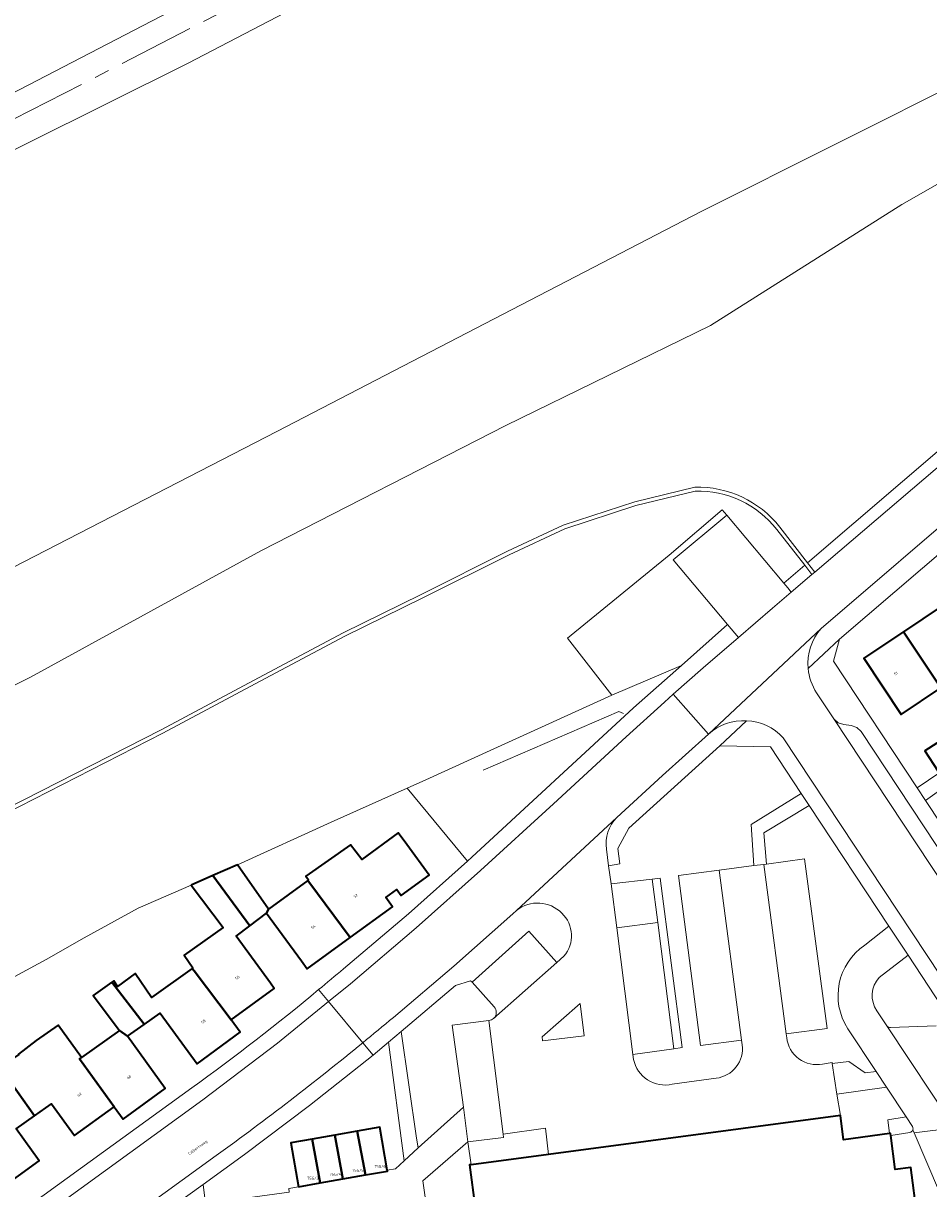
# Model space of a CAD drawing. Header units: metres. Extents: x 197700 to 204338, y 317132 to 325229.
# Tile 122 of 256: x 199645 to 199764, y 318078 to 318231. Entities that reach past the tile are written whole.
import ezdxf
from ezdxf.enums import TextEntityAlignment as Align

# ---------------------------------------------------------------- set-up
doc = ezdxf.new("R2010")
doc.units = ezdxf.units.M
doc.linetypes.add('AM-AS', pattern=[16, 10, -2, 2, -2])
for name, color, linetype, lineweight in [('B-WE-AM-AS_SPOOR-G', 10, 'AM-AS', 18), ('B-WE-GR-BEPLANTING_CULTUUR_BODEMBEDEKKER-GV', 90, 'Continuous', 18), ('B-WE-GR-BEPLANTING_CULTUUR_HEESTERS-GV', 90, 'Continuous', 18), ('B-WE-GR-BOS_LOOF-GV', 40, 'Continuous', 13), ('B-WE-GR-GRAS-GV', 60, 'Continuous', 13), ('B-WE-IE-TERREINAFSCHEIDING_KUNSTMATIG_HEKWERK-G', 20, 'IE-TERREINAFSCHEIDING-KUNSTMATIG', 18), ('B-WE-OG-BEBOUWING-GV', 7, 'Continuous', 35), ('B-WE-OG-BEBOUWING-T18', 10, 'Continuous', 18), ('B-WE-OG-TERREIN_CULTUURSCHEIDING-GV', 7, 'Continuous', 18), ('B-WE-OG-TERREIN_ERF-GV', 7, 'Continuous', 18), ('B-WE-OG-TOPOGRAFIE-T18', 10, 'Continuous', 18), ('B-WE-VH-ONVERHARD-GV', 252, 'Continuous', 18), ('B-WE-VH-VERHARDING_ASFALT-GV', 252, 'Continuous', 18), ('B-WE-VH-VERHARDING_BETONSTRAATSTEEN-GV', 252, 'Continuous', 18), ('B-WE-VH-VERHARDING_HALFVERHARDING-GV', 252, 'Continuous', 18), ('B-WE-VH-VERHARDING_OPEN-GV', 252, 'Continuous', 18), ('B-WE-VH-VERHARDING_SIERBESTRATING-GV', 252, 'Continuous', 18), ('B-WE-VH-VERHARDING_TEGEL-GV', 252, 'Continuous', 18)]:
    doc.layers.add(name, color=color, linetype=linetype, lineweight=lineweight)
doc.styles.add('NLCS-ISO-M200-T18', font='NLCS-ISO.ttf', dxfattribs={"height": 0.36})
doc.linetypes.add('IE-TERREINAFSCHEIDING-KUNSTMATIG', pattern='A,4,[82,NLCS.SHX,S=0.75,R=90,X=0,Y=0],4,-2', length=10)

msp = doc.modelspace()

# ---------------------------------------------------------------- linework, layer by layer
at = {"layer": 'B-WE-AM-AS_SPOOR-G'}
msp.add_lwpolyline([(200036.055, 318421.136), (199892.784, 318347.091), (199738.023, 318267.205), (199482.844, 318135.779), (199439.366, 318113.466), (199385.318, 318085.515), (199323.341, 318053.626), (199293.546, 318038.167), (199276.655, 318029.192), (199260.196, 318020.112), (199248.768, 318013.478), (199233.25, 318004.13)], dxfattribs=at)
at = {"layer": 'B-WE-GR-BEPLANTING_CULTUUR_BODEMBEDEKKER-GV'}
msp.add_lwpolyline([(199703.779, 318081.64), (199703.332, 318084.632), (199697.406, 318079.508), (199698.489, 318072.123), (199698.866, 318069.555), (199699.015, 318069.577), (199705.026, 318070.443), (199705.042, 318070.445), (199703.564, 318081.611)], close=True, dxfattribs=at)
at = {"layer": 'B-WE-GR-BEPLANTING_CULTUUR_HEESTERS-GV'}
for points in [[(199706.749, 318136.141), (199697.841, 318132.085), (199695.352, 318130.976), (199703.272, 318121.433), (199703.87, 318121.966), (199725.056, 318141.515), (199731.325, 318147.097), (199722.213, 318143.193)], [(199727.476, 318119.071), (199728.21, 318113.371), (199730.339, 318096.844), (199731.442, 318097.011), (199728.524, 318119.211)], [(199692.751, 318080.937), (199693.862, 318081.119), (199694.963, 318082.154), (199692.926, 318097.696), (199692.924, 318097.712), (199690.896, 318095.997), (199682.554, 318089.382), (199674.046, 318082.983), (199668.621, 318079.042), (199669.731, 318070.229), (199675.058, 318071.011), (199674.979, 318071.466), (199674.565, 318074.315), (199674.14, 318077.239), (199679.916, 318078.031), (199679.843, 318078.527), (199681.135, 318078.753), (199680.138, 318084.508), (199682.916, 318084.996), (199685.871, 318085.515), (199688.826, 318086.034), (199691.778, 318086.552)]]:
    msp.add_lwpolyline(points, close=True, dxfattribs=at)
for points in [[(199706.77, 318102.329), (199703.887, 318105.58), (199703.681, 318105.756), (199701.711, 318105.126), (199694.581, 318099.08), (199696.603, 318085.125), (199696.801, 318083.847), (199702.747, 318089.189)], [(199702.747, 318089.189), (199701.292, 318099.924), (199706.076, 318100.531), (199706.411, 318100.612), (199706.703, 318100.797)]]:
    msp.add_lwpolyline(points, dxfattribs=at)
msp.add_lwpolyline([(199706.703, 318100.797, 0.4211884), (199706.77, 318102.329)], format="xyb", dxfattribs=at)
at = {"layer": 'B-WE-GR-BOS_LOOF-GV'}
for points in [[(199830.464, 318312.666), (199741.059, 318266.69), (199717.712, 318254.411), (199707.457, 318248.677), (199701.402, 318244.539), (199692.009, 318239.259), (199666.671, 318226.051), (199613.893, 318199.755), (199581.83, 318183.08), (199549.343, 318166.78), (199519.192, 318151.13), (199399.582, 318089.553), (199332.312, 318055.311), (199286.929, 318031.851), (199249.318, 318010.941), (199249.209, 318010.87), (199248.933, 318010.692), (199248.557, 318010.449), (199247.297, 318009.633), (199246.885, 318009.366), (199245.969, 318008.773), (199244.424, 318007.773), (199242.105, 318006.273), (199239.09, 318004.322)], [(199361.075, 318076.524), (199379.247, 318085.792), (199413.143, 318103.234), (199446.542, 318120.535), (199622.579, 318211.164), (199666.478, 318233.947), (199668.695, 318234.76), (199681.106, 318241.339), (199705.746, 318254.177), (199717.907, 318260.144), (199726.833, 318264.967), (199738.166, 318270.57), (199752.293, 318277.585), (199752.676, 318276.842), (199752.687, 318276.848), (199755.312, 318278.192), (199757.07, 318279.093), (199778.436, 318290.04)], [(199413.975, 318011.004), (199410.866, 318017.361), (199411.332, 318017.722), (199428.322, 318030.854), (199441.374, 318039.806), (199458.428, 318050.554), (199474.972, 318060.842), (199489.962, 318069.235), (199510.913, 318079.834), (199538.657, 318093.461), (199578.262, 318112.551), (199611.396, 318128.12), (199646.003, 318145.544), (199676.209, 318162.106), (199708.324, 318178.551), (199735.154, 318191.646), (199760.202, 318207.513), (199793.401, 318226.471)], [(199437.873, 318050.9), (199540.254, 318106.515), (199619.129, 318147.303), (199678.269, 318177.759), (199733.98, 318206.647), (199769.235, 318224.262)], [(199769.235, 318224.262), (199733.98, 318206.647), (199678.269, 318177.759), (199619.129, 318147.303), (199540.254, 318106.515), (199437.873, 318050.9)]]:
    msp.add_lwpolyline(points, dxfattribs=at)
at = {"layer": 'B-WE-GR-GRAS-GV'}
for points in [[(199744.205, 318165.229), (199747.86, 318160.537), (199890.604, 318282.805)], [(199793.401, 318226.471), (199760.202, 318207.513), (199735.154, 318191.646), (199708.324, 318178.551), (199676.209, 318162.106), (199646.003, 318145.544), (199611.396, 318128.12), (199578.262, 318112.551), (199538.657, 318093.461), (199510.913, 318079.834), (199489.962, 318069.235), (199474.972, 318060.842), (199458.428, 318050.554), (199441.374, 318039.806), (199428.322, 318030.854), (199411.332, 318017.722), (199410.866, 318017.361), (199413.975, 318011.004), (199414.171, 318010.603), (199417.028, 318004.76), (199444.509, 318022.574), (199452.757, 318027.395)], [(199535.336, 318076.348), (199539.353, 318078.61), (199545.716, 318081.768), (199558.079, 318087.778), (199571.087, 318093.936), (199586.651, 318102.199), (199602.177, 318109.616), (199613.998, 318114.428), (199619.892, 318116.627), (199628.738, 318121.279), (199640.551, 318127.138), (199663.118, 318138.655), (199675.878, 318145.465), (199686.992, 318151.376), (199697.204, 318156.385), (199708.517, 318162.045), (199715.84, 318165.459), (199725.222, 318168.521), (199733.064, 318170.433)], [(199733.132, 318169.934), (199725.359, 318168.04), (199716.024, 318164.993), (199708.734, 318161.595), (199697.426, 318155.937), (199687.22, 318150.931), (199676.113, 318145.023), (199663.35, 318138.212), (199640.775, 318126.692), (199628.966, 318120.833), (199620.096, 318116.17), (199614.18, 318113.962), (199602.379, 318109.159), (199586.876, 318101.752), (199571.311, 318093.489), (199558.295, 318087.328), (199545.936, 318081.319), (199539.587, 318078.167)], [(199729.723, 318161.524), (199736.684, 318167.465), (199737.264, 318166.794), (199744.744, 318157.868), (199747.48, 318160.212), (199743.811, 318164.922)], [(199591.77, 318078.199), (199594.216, 318079.474), (199596.916, 318080.881), (199599.679, 318082.321), (199602.367, 318083.722), (199618.513, 318092.531), (199648.072, 318108.542), (199653.046, 318111.378), (199660.125, 318115.266), (199667.081, 318118.293), (199669.894, 318119.531), (199673.134, 318120.957), (199685.417, 318126.551), (199695.352, 318130.976), (199697.841, 318132.085), (199706.749, 318136.141), (199722.213, 318143.193), (199716.375, 318150.668), (199729.723, 318161.524)]]:
    msp.add_lwpolyline(points, dxfattribs=at)
for points in [[(199733.064, 318170.433, -0.2398658), (199744.205, 318165.229)], [(199743.811, 318164.922, 0.2388657), (199733.132, 318169.934)]]:
    msp.add_lwpolyline(points, format="xyb", dxfattribs=at)
msp.add_lwpolyline([(199737.264, 318166.794), (199730.259, 318160.925), (199737.35, 318152.462), (199738.796, 318150.737), (199743.245, 318154.576), (199745.727, 318156.694), (199745.265, 318157.246), (199744.744, 318157.868)], close=True, dxfattribs=at)
at = {"layer": 'B-WE-IE-TERREINAFSCHEIDING_KUNSTMATIG_HEKWERK-G'}
for points in [[(199968.889, 318360.698), (199958.219, 318353.82), (199921.118, 318329.33), (199894.21, 318310.199), (199871.742, 318292.462), (199836.893, 318262.824), (199816.224, 318244.487), (199799.399, 318230.527), (199793.401, 318226.471), (199760.202, 318207.513), (199735.154, 318191.646), (199708.324, 318178.551), (199676.209, 318162.106), (199646.003, 318145.544), (199611.396, 318128.12), (199578.262, 318112.551), (199538.657, 318093.461), (199510.913, 318079.834), (199489.962, 318069.235), (199474.972, 318060.842), (199458.428, 318050.554), (199441.374, 318039.806), (199428.322, 318030.854), (199411.332, 318017.722)], [(199723.728, 318140.797), (199723.128, 318141.031), (199705.33, 318133.337)], [(199695.352, 318130.976), (199685.417, 318126.551)], [(199703.272, 318121.433), (199695.352, 318130.976)], [(199685.417, 318126.551), (199673.134, 318120.957)], [(199667.081, 318118.293), (199660.125, 318115.266)], [(199660.125, 318115.266), (199653.046, 318111.378)], [(199653.046, 318111.378), (199648.072, 318108.542)], [(199648.072, 318108.542), (199618.513, 318092.531)]]:
    msp.add_lwpolyline(points, dxfattribs=at)
at = {"layer": 'B-WE-OG-BEBOUWING-GV'}
for points in [[(199760.42, 318151.506), (199765.334, 318144.133), (199766.925, 318141.753), (199771.763, 318144.911), (199771.511, 318145.297), (199771.755, 318145.456), (199770.406, 318147.522), (199765.483, 318154.889)], [(199765.334, 318144.133), (199760.42, 318151.506), (199755.223, 318148.033), (199760.146, 318140.666)], [(199764.953, 318133.254), (199770.257, 318136.659), (199768.552, 318139.306), (199763.248, 318135.901)], [(199687.907, 318111.401), (199693.443, 318115.443), (199692.559, 318116.654), (199694.019, 318117.717), (199694.609, 318116.91), (199698.263, 318119.576), (199695.315, 318123.615), (199694.198, 318125.145), (199689.427, 318121.659), (199687.951, 318123.571), (199682.083, 318119.47), (199682.458, 318118.963), (199682.357, 318118.89), (199682.492, 318118.714)], [(199676.949, 318114.606), (199677.191, 318115.142), (199673.134, 318120.957), (199669.894, 318119.531), (199674.754, 318112.949)], [(199667.081, 318118.293), (199671.238, 318112.741), (199666.122, 318109.115), (199667.273, 318107.432), (199667.19, 318107.372), (199667.448, 318107.04), (199672.319, 318100.638), (199677.949, 318104.739), (199677.455, 318105.417), (199672.957, 318111.593), (199674.754, 318112.949), (199669.894, 318119.531)], [(199677.191, 318115.142), (199676.949, 318114.606), (199681.504, 318108.366), (199682.285, 318107.297), (199687.907, 318111.401), (199682.492, 318118.714), (199682.357, 318118.89)], [(199656.675, 318105.582), (199660.879, 318100.082), (199660.918, 318100.026), (199662.994, 318101.488), (199667.859, 318094.862), (199673.503, 318099.006), (199672.319, 318100.638), (199667.448, 318107.04), (199667.19, 318107.372), (199661.882, 318103.564), (199659.71, 318106.689), (199657.423, 318105.011), (199656.927, 318105.76)], [(199657.674, 318099.223), (199658.708, 318098.47), (199660.918, 318100.026), (199660.879, 318100.082), (199656.675, 318105.582), (199654.194, 318103.831)], [(199656.984, 318089.218), (199652.421, 318095.501), (199652.679, 318095.684), (199649.633, 318099.93), (199646.761, 318097.908), (199644.423, 318096.146), (199644.468, 318096.087), (199641.977, 318094.427), (199642.109, 318094.262), (199642.8, 318093.304), (199646.53, 318088.033), (199648.768, 318089.619), (199651.772, 318085.474)], [(199658.708, 318098.47), (199657.674, 318099.223), (199652.679, 318095.684), (199652.421, 318095.501), (199656.984, 318089.218), (199658.14, 318087.623), (199663.667, 318091.628)], [(199641.849, 318077.98), (199641.684, 318078.209), (199647.125, 318082.155), (199644.116, 318086.322), (199646.53, 318088.033), (199642.8, 318093.304), (199642.109, 318094.262), (199641.977, 318094.427), (199641.828, 318094.328), (199641.198, 318095.189), (199638.41, 318093.247), (199639.299, 318091.938), (199640.575, 318090.062), (199635.724, 318086.587), (199635.388, 318086.346), (199635.875, 318085.799), (199636.131, 318085.979), (199636.858, 318084.989), (199641.658, 318078.241)], [(199685.871, 318085.515), (199686.929, 318079.771), (199689.894, 318080.292), (199688.826, 318086.034)], [(199692.751, 318080.937), (199691.778, 318086.552), (199688.826, 318086.034), (199689.894, 318080.292), (199692.775, 318080.798)], [(199681.135, 318078.753), (199683.974, 318079.252), (199682.916, 318084.996), (199680.138, 318084.508)], [(199686.929, 318079.771), (199685.871, 318085.515), (199682.916, 318084.996), (199683.974, 318079.252)]]:
    msp.add_lwpolyline(points, close=True, dxfattribs=at)
msp.add_lwpolyline([(199762.232, 318074.912), (199761.415, 318081.275), (199759.35, 318081.01), (199758.755, 318085.473), (199758.72, 318085.737), (199758.61, 318085.722), (199752.58, 318084.915), (199752.157, 318088.087), (199713.89, 318082.987), (199703.779, 318081.64), (199703.564, 318081.611), (199705.042, 318070.445)], dxfattribs=at)
at = {"layer": 'B-WE-OG-TERREIN_CULTUURSCHEIDING-GV'}
for points in [[(199786.896, 318191.819), (199788.067, 318192.818), (199797.247, 318200.656), (199825.07, 318224.413), (199832.786, 318231.025), (199846.269, 318242.59), (199883.618, 318274.658), (199883.786, 318274.937), (199883.743, 318275.261), (199884.143, 318275.611), (199884.403, 318275.512), (199884.68, 318275.553), (199889.682, 318279.842), (199888.896, 318280.802), (199896.11, 318286.992), (199895.94, 318287.147), (199904.723, 318294.665), (199904.583, 318294.858), (199891.66, 318283.715), (199890.973, 318283.123), (199890.604, 318282.805), (199747.86, 318160.537), (199748.807, 318159.322)], [(199744.744, 318157.868), (199745.265, 318157.246), (199745.727, 318156.694), (199748.426, 318158.997), (199747.48, 318160.212)]]:
    msp.add_lwpolyline(points, close=True, dxfattribs=at)
for points in [[(199747.024, 318130.278), (199742.98, 318136.394), (199736.35, 318136.566), (199724.428, 318125.759), (199722.996, 318123.106), (199723.239, 318121.071), (199721.783, 318120.836), (199722.1, 318118.456), (199727.476, 318119.071), (199728.524, 318119.211), (199731.442, 318097.011), (199730.339, 318096.844), (199724.957, 318096.095), (199725.048, 318095.445)], [(199739.302, 318097.368), (199739.212, 318097.985), (199733.815, 318097.273), (199730.927, 318119.531), (199736.276, 318120.237), (199740.836, 318120.839), (199740.462, 318126.229), (199747.024, 318130.278)], [(199755.357, 318110.422), (199758.519, 318112.891), (199748.052, 318128.723), (199742.133, 318125.16), (199742.469, 318121.055), (199747.446, 318121.712), (199750.437, 318099.493), (199745.073, 318098.782), (199745.123, 318098.273)], [(199764.874, 318099.834), (199766.392, 318100.977), (199761.036, 318109.085), (199757.245, 318106.19)], [(199756.95, 318101.81), (199758.263, 318099.839)], [(199758.719, 318099.62), (199764.714, 318099.863)], [(199751.093, 318094.892), (199753.284, 318095.183), (199755.415, 318093.669), (199756.86, 318093.838), (199753.135, 318099.47)], [(199749.813, 318094.83), (199751.073, 318095.022), (199751.093, 318094.892)], [(199730.114, 318092.185), (199735.864, 318092.975)]]:
    msp.add_lwpolyline(points, dxfattribs=at)
for points in [[(199753.135, 318099.47, -0.4084795), (199755.357, 318110.422)], [(199757.245, 318106.19, 0.3522537), (199756.95, 318101.81)], [(199758.263, 318099.839, 0.2581298), (199758.719, 318099.62)], [(199745.123, 318098.273, 0.4356283), (199749.813, 318094.83)], [(199735.864, 318092.975, 0.417952), (199739.302, 318097.368)], [(199725.048, 318095.445, 0.4201109), (199730.114, 318092.185)]]:
    msp.add_lwpolyline(points, format="xyb", dxfattribs=at)
at = {"layer": 'B-WE-OG-TERREIN_ERF-GV'}
for points in [[(199791.952, 318184.666), (199752.055, 318150.506), (199751.256, 318147.651), (199762.241, 318131.042), (199765.181, 318133.057)], [(199765.334, 318144.133), (199760.146, 318140.666), (199755.223, 318148.033), (199760.42, 318151.506), (199765.483, 318154.889)], [(199687.024, 318107.325), (199695.539, 318114.538), (199703.272, 318121.433), (199695.352, 318130.976), (199685.417, 318126.551), (199673.134, 318120.957), (199677.191, 318115.142), (199682.357, 318118.89), (199682.458, 318118.963), (199682.083, 318119.47), (199687.951, 318123.571), (199689.427, 318121.659), (199694.198, 318125.145), (199695.315, 318123.615), (199698.263, 318119.576), (199694.609, 318116.91), (199694.019, 318117.717), (199692.559, 318116.654), (199693.443, 318115.443), (199687.907, 318111.401), (199682.285, 318107.297), (199681.504, 318108.366), (199676.949, 318114.606), (199674.754, 318112.949), (199672.957, 318111.593), (199677.455, 318105.417), (199677.949, 318104.739), (199672.319, 318100.638), (199673.503, 318099.006), (199667.859, 318094.862), (199662.994, 318101.488), (199660.918, 318100.026), (199658.708, 318098.47), (199663.667, 318091.628), (199658.14, 318087.623), (199656.984, 318089.218), (199651.772, 318085.474), (199648.768, 318089.619), (199646.53, 318088.033), (199644.116, 318086.322), (199647.125, 318082.155), (199641.684, 318078.209)], [(199766.249, 318131.456), (199763.338, 318129.383), (199795.561, 318080.662)], [(199644.423, 318096.146), (199646.761, 318097.908), (199649.633, 318099.93), (199652.679, 318095.684), (199657.674, 318099.223), (199654.194, 318103.831), (199656.675, 318105.582), (199656.927, 318105.76), (199657.423, 318105.011), (199659.71, 318106.689), (199661.882, 318103.564), (199667.19, 318107.372), (199667.273, 318107.432), (199666.122, 318109.115), (199671.238, 318112.741), (199667.081, 318118.293), (199660.125, 318115.266), (199653.046, 318111.378), (199648.072, 318108.542), (199618.513, 318092.531)], [(199615.566, 318054.354), (199667.135, 318091.698)], [(199669.731, 318070.229), (199668.621, 318079.042), (199656.418, 318070.275)]]:
    msp.add_lwpolyline(points, dxfattribs=at)
for points in [[(199730.259, 318160.925), (199737.264, 318166.794), (199736.684, 318167.465), (199729.723, 318161.524), (199716.375, 318150.668), (199722.213, 318143.193), (199731.325, 318147.097), (199737.35, 318152.462)], [(199764.953, 318133.254), (199763.248, 318135.901), (199768.552, 318139.306), (199770.257, 318136.659)], [(199758.61, 318085.722), (199758.367, 318087.538), (199760.785, 318087.901), (199758.205, 318091.795), (199751.716, 318090.877), (199752.157, 318088.087), (199752.58, 318084.915)]]:
    msp.add_lwpolyline(points, close=True, dxfattribs=at)
for points in [[(199683.769, 318104.587, 0.0035211), (199687.024, 318107.325)], [(199667.135, 318091.698, 0.0167093), (199683.769, 318104.587)]]:
    msp.add_lwpolyline(points, format="xyb", dxfattribs=at)
at = {"layer": 'B-WE-VH-ONVERHARD-GV'}
for points in [[(199733.064, 318170.433), (199725.222, 318168.521), (199715.84, 318165.459), (199708.517, 318162.045), (199697.204, 318156.385), (199686.992, 318151.376), (199675.878, 318145.465), (199663.118, 318138.655), (199640.551, 318127.138), (199628.738, 318121.279), (199619.892, 318116.627), (199613.998, 318114.428), (199602.177, 318109.616), (199586.651, 318102.199), (199571.087, 318093.936), (199558.079, 318087.778), (199545.716, 318081.768), (199539.353, 318078.61), (199535.336, 318076.348)], [(199539.587, 318078.167), (199545.936, 318081.319), (199558.295, 318087.328), (199571.311, 318093.489), (199586.876, 318101.752), (199602.379, 318109.159), (199614.18, 318113.962), (199620.096, 318116.17), (199628.966, 318120.833), (199640.775, 318126.692), (199663.35, 318138.212), (199676.113, 318145.023), (199687.22, 318150.931), (199697.426, 318155.937), (199708.734, 318161.595), (199716.024, 318164.993), (199725.359, 318168.04), (199733.132, 318169.934)], [(199743.811, 318164.922), (199747.48, 318160.212), (199748.426, 318158.997), (199748.807, 318159.322), (199747.86, 318160.537)], [(199747.86, 318160.537), (199744.205, 318165.229)]]:
    msp.add_lwpolyline(points, dxfattribs=at)
for points in [[(199744.205, 318165.229, 0.2398658), (199733.064, 318170.433)], [(199733.132, 318169.934, -0.2388657), (199743.811, 318164.922)]]:
    msp.add_lwpolyline(points, format="xyb", dxfattribs=at)
at = {"layer": 'B-WE-VH-VERHARDING_ASFALT-GV'}
msp.add_lwpolyline([(199730.241, 318143.298), (199734.876, 318138.093), (199749.643, 318151.942), (199790.819, 318187.244), (199786.896, 318191.819), (199748.807, 318159.322), (199748.426, 318158.997), (199745.727, 318156.694), (199743.245, 318154.576), (199738.796, 318150.737), (199734.177, 318146.75)], close=True, dxfattribs=at)
for points in [[(199749.643, 318151.942), (199734.876, 318138.093)], [(199709.724, 318114.965), (199722.861, 318127.167), (199728.844, 318132.655), (199734.876, 318138.093), (199730.241, 318143.298), (199729.086, 318142.284), (199724.061, 318137.747), (199714.552, 318128.945), (199705.001, 318120.189), (199696.553, 318112.677), (199687.943, 318105.352), (199685.069, 318103.02), (199689.551, 318097.619)], [(199799.21, 318067.628), (199790.62, 318080.641), (199789.368, 318082.553), (199751.283, 318140.105), (199749.038, 318143.498)], [(199744.664, 318137.616), (199793.602, 318063.629), (199799.317, 318067.457)], [(199693.567, 318100.956), (199701.47, 318107.662), (199709.244, 318114.519), (199709.724, 318114.965)], [(199689.551, 318097.619), (199685.069, 318103.02), (199678.377, 318097.591), (199668.571, 318090.139), (199620.206, 318055.063), (199607.018, 318045.494), (199603.802, 318043.079)], [(199605.515, 318035.309), (199606.596, 318036.424), (199607.801, 318037.404), (199633.966, 318056.442), (199645.365, 318064.717), (199670.319, 318082.828)]]:
    msp.add_lwpolyline(points, dxfattribs=at)
for points in [[(199747.932, 318146.686, -0.2055633), (199749.643, 318151.942)], [(199749.038, 318143.498, -0.1224016), (199747.932, 318146.686)], [(199734.876, 318138.093, -0.1954104), (199739.867, 318139.844)], [(199739.867, 318139.844, -0.1951433), (199744.664, 318137.616)], [(199689.551, 318097.619, 0.0034335), (199693.567, 318100.956)], [(199670.319, 318082.828, 0.0154979), (199689.551, 318097.619)]]:
    msp.add_lwpolyline(points, format="xyb", dxfattribs=at)
at = {"layer": 'B-WE-VH-VERHARDING_BETONSTRAATSTEEN-GV'}
for points in [[(199789.368, 318082.553), (199789.126, 318083.221), (199789.165, 318083.931), (199789.464, 318084.902), (199789.518, 318085.673), (199789.267, 318086.404), (199754.868, 318138.416), (199754.298, 318138.959), (199753.556, 318139.223), (199752.597, 318139.334), (199751.856, 318139.576), (199751.283, 318140.105)], [(199742.469, 318121.055), (199742.127, 318121.01), (199745.073, 318098.782), (199750.437, 318099.493), (199747.446, 318121.712)], [(199736.276, 318120.237), (199730.927, 318119.531), (199733.815, 318097.273), (199739.212, 318097.985)], [(199728.21, 318113.371), (199722.837, 318112.685), (199724.957, 318096.095), (199730.339, 318096.844)], [(199713.128, 318097.856), (199713.049, 318098.416), (199718.03, 318102.784), (199718.571, 318098.537)], [(199706.076, 318100.531), (199701.292, 318099.924), (199702.747, 318089.189), (199703.332, 318084.632), (199708.018, 318085.227), (199707.967, 318085.629)]]:
    msp.add_lwpolyline(points, close=True, dxfattribs=at)
for points in [[(199722.861, 318127.167), (199709.724, 318114.965)], [(199725.048, 318095.445), (199724.957, 318096.095), (199722.837, 318112.685), (199722.1, 318118.456), (199721.783, 318120.836), (199721.499, 318122.982)], [(199745.123, 318098.273), (199745.073, 318098.782), (199742.127, 318121.01), (199740.836, 318120.839), (199736.276, 318120.237), (199739.212, 318097.985), (199739.302, 318097.368)], [(199706.703, 318100.797), (199714.985, 318108.144), (199711.318, 318112.235), (199703.887, 318105.58), (199706.77, 318102.329)], [(199757.245, 318106.19), (199761.036, 318109.085), (199758.519, 318112.891), (199755.357, 318110.422)], [(199715.926, 318108.955), (199714.985, 318108.144), (199706.703, 318100.797), (199706.411, 318100.612), (199706.076, 318100.531), (199707.967, 318085.629), (199713.49, 318086.434), (199713.89, 318082.987), (199752.157, 318088.087), (199751.716, 318090.877), (199751.093, 318094.892), (199751.073, 318095.022), (199749.813, 318094.83)], [(199761.655, 318086.221), (199761.83, 318085.812), (199767.12, 318086.465), (199758.263, 318099.839), (199756.95, 318101.81)], [(199758.263, 318099.839), (199767.12, 318086.465), (199767.262, 318086.25)], [(199764.714, 318099.863), (199758.719, 318099.62)], [(199753.135, 318099.47), (199756.86, 318093.838), (199758.205, 318091.795), (199760.785, 318087.901)], [(199735.864, 318092.975), (199730.114, 318092.185)], [(199698.489, 318072.123), (199697.406, 318079.508), (199703.332, 318084.632), (199702.747, 318089.189), (199696.801, 318083.847), (199694.963, 318082.154), (199693.862, 318081.119), (199692.751, 318080.937), (199692.775, 318080.798), (199689.894, 318080.292), (199686.929, 318079.771), (199683.974, 318079.252), (199681.135, 318078.753), (199679.843, 318078.527), (199679.916, 318078.031)], [(199760.785, 318087.901), (199761.602, 318086.668)]]:
    msp.add_lwpolyline(points, dxfattribs=at)
for points in [[(199721.499, 318122.982, -0.2383444), (199722.861, 318127.167)], [(199709.724, 318114.965, -0.3832153), (199715.637, 318114.621)], [(199715.637, 318114.621, -0.3976268), (199715.926, 318108.955)], [(199755.357, 318110.422, 0.4084795), (199753.135, 318099.47)], [(199756.95, 318101.81, -0.3522537), (199757.245, 318106.19)], [(199706.77, 318102.329, -0.4211884), (199706.703, 318100.797)], [(199758.719, 318099.62, -0.2581298), (199758.263, 318099.839)], [(199749.813, 318094.83, -0.4356283), (199745.123, 318098.273)], [(199739.302, 318097.368, -0.417952), (199735.864, 318092.975)], [(199730.114, 318092.185, -0.4201109), (199725.048, 318095.445)], [(199761.602, 318086.668, -0.2168714), (199761.655, 318086.221)]]:
    msp.add_lwpolyline(points, format="xyb", dxfattribs=at)
at = {"layer": 'B-WE-VH-VERHARDING_HALFVERHARDING-GV'}
for points in [[(199239.09, 318004.322), (199242.105, 318006.273), (199244.424, 318007.773), (199245.969, 318008.773), (199246.885, 318009.366), (199247.297, 318009.633), (199248.557, 318010.449), (199248.933, 318010.692), (199249.209, 318010.87), (199249.318, 318010.941), (199286.929, 318031.851), (199332.312, 318055.311), (199399.582, 318089.553), (199519.192, 318151.13), (199549.343, 318166.78), (199581.83, 318183.08), (199613.893, 318199.755), (199666.671, 318226.051), (199692.009, 318239.259), (199701.402, 318244.539), (199707.457, 318248.677), (199717.712, 318254.411), (199741.059, 318266.69), (199830.464, 318312.666)], [(199778.436, 318290.04), (199757.07, 318279.093), (199755.312, 318278.192), (199752.687, 318276.848), (199752.676, 318276.842), (199752.293, 318277.585), (199738.166, 318270.57), (199726.833, 318264.967), (199717.907, 318260.144), (199705.746, 318254.177), (199681.106, 318241.339), (199668.695, 318234.76), (199666.478, 318233.947), (199622.579, 318211.164), (199446.542, 318120.535), (199413.143, 318103.234), (199379.247, 318085.792), (199361.075, 318076.524)]]:
    msp.add_lwpolyline(points, dxfattribs=at)
at = {"layer": 'B-WE-VH-VERHARDING_OPEN-GV'}
for points in [[(199766.249, 318131.456), (199765.181, 318133.057), (199762.241, 318131.042), (199763.338, 318129.383)], [(199728.21, 318113.371), (199727.476, 318119.071), (199722.1, 318118.456), (199722.837, 318112.685)]]:
    msp.add_lwpolyline(points, close=True, dxfattribs=at)
at = {"layer": 'B-WE-VH-VERHARDING_SIERBESTRATING-GV'}
msp.add_lwpolyline([(199713.128, 318097.856), (199718.571, 318098.537), (199718.03, 318102.784), (199713.049, 318098.416)], close=True, dxfattribs=at)
at = {"layer": 'B-WE-VH-VERHARDING_TEGEL-GV'}
for points in [[(199747.932, 318146.686), (199752.055, 318150.506), (199791.952, 318184.666), (199793.44, 318185.927), (199798.859, 318190.542), (199800.338, 318191.856), (199832.248, 318219.167), (199839.699, 318225.477), (199842.221, 318228.203)], [(199801.156, 318196.081), (199790.819, 318187.244), (199749.643, 318151.942)], [(199683.769, 318104.587), (199685.069, 318103.02), (199687.943, 318105.352), (199696.553, 318112.677), (199705.001, 318120.189), (199714.552, 318128.945), (199724.061, 318137.747), (199729.086, 318142.284), (199730.241, 318143.298), (199734.177, 318146.75), (199738.796, 318150.737), (199737.35, 318152.462), (199731.325, 318147.097), (199725.056, 318141.515), (199703.87, 318121.966), (199703.272, 318121.433)], [(199798.173, 318078.968), (199804.394, 318083.095), (199802.94, 318085.486), (199802.822, 318085.408), (199795.561, 318080.662), (199763.338, 318129.383), (199762.241, 318131.042), (199751.256, 318147.651), (199752.055, 318150.506), (199747.932, 318146.686)], [(199749.038, 318143.498), (199751.283, 318140.105), (199751.856, 318139.576), (199752.597, 318139.334), (199753.556, 318139.223), (199754.298, 318138.959), (199754.868, 318138.416), (199789.267, 318086.404), (199789.518, 318085.673), (199789.464, 318084.902), (199789.165, 318083.931), (199789.126, 318083.221), (199789.368, 318082.553), (199790.62, 318080.641)], [(199721.783, 318120.836), (199723.239, 318121.071), (199722.996, 318123.106), (199724.428, 318125.759), (199736.35, 318136.566), (199739.867, 318139.844)], [(199739.867, 318139.844), (199736.35, 318136.566), (199742.98, 318136.394), (199747.024, 318130.278), (199748.052, 318128.723), (199758.519, 318112.891), (199761.036, 318109.085), (199766.392, 318100.977), (199776.073, 318086.323), (199776.867, 318085.18), (199773.671, 318083.078), (199776.546, 318078.724), (199779.71, 318080.809), (199781.119, 318078.697), (199791.852, 318062.458), (199801.549, 318047.787), (199803.312, 318048.948), (199793.602, 318063.629)], [(199734.876, 318138.093), (199728.844, 318132.655), (199722.861, 318127.167)], [(199793.602, 318063.629), (199744.664, 318137.616)], [(199721.499, 318122.982), (199721.783, 318120.836)], [(199703.272, 318121.433), (199695.539, 318114.538), (199687.024, 318107.325)], [(199709.724, 318114.965), (199709.244, 318114.519), (199701.47, 318107.662), (199693.567, 318100.956)], [(199689.551, 318097.619), (199690.896, 318095.997), (199692.924, 318097.712), (199692.926, 318097.696), (199694.581, 318099.08), (199701.711, 318105.126), (199703.681, 318105.756), (199703.887, 318105.58), (199711.318, 318112.235), (199714.985, 318108.144), (199715.926, 318108.955)], [(199620.206, 318055.063), (199668.571, 318090.139), (199678.377, 318097.591), (199685.069, 318103.02), (199683.769, 318104.587)], [(199647.893, 318062.898), (199649.649, 318065.26), (199649.828, 318065.39), (199654.244, 318068.719), (199656.418, 318070.275), (199668.621, 318079.042), (199674.046, 318082.983), (199682.554, 318089.382), (199690.896, 318095.997), (199689.551, 318097.619)], [(199667.135, 318091.698), (199615.566, 318054.354)], [(199761.602, 318086.668), (199760.785, 318087.901), (199758.367, 318087.538), (199758.61, 318085.722)], [(199760.359, 318073.435), (199766.818, 318074.138), (199761.83, 318085.812), (199761.655, 318086.221)], [(199758.61, 318085.722), (199758.72, 318085.737), (199758.755, 318085.473), (199761.245, 318085.859)], [(199761.245, 318085.859), (199758.755, 318085.473), (199759.35, 318081.01), (199761.415, 318081.275), (199762.232, 318074.912), (199760.197, 318074.651), (199760.359, 318073.435)], [(199670.319, 318082.828), (199645.365, 318064.717)]]:
    msp.add_lwpolyline(points, dxfattribs=at)
for points in [[(199749.643, 318151.942, 0.2055633), (199747.932, 318146.686)], [(199747.932, 318146.686, 0.1224016), (199749.038, 318143.498)], [(199739.867, 318139.844, 0.1954104), (199734.876, 318138.093)], [(199744.664, 318137.616, 0.1951433), (199739.867, 318139.844)], [(199722.861, 318127.167, 0.2383444), (199721.499, 318122.982)], [(199715.637, 318114.621, 0.3832153), (199709.724, 318114.965)], [(199715.926, 318108.955, 0.3976268), (199715.637, 318114.621)], [(199687.024, 318107.325, -0.0035211), (199683.769, 318104.587)], [(199683.769, 318104.587, -0.0167093), (199667.135, 318091.698)], [(199693.567, 318100.956, -0.0034335), (199689.551, 318097.619)], [(199689.551, 318097.619, -0.0154979), (199670.319, 318082.828)], [(199761.655, 318086.221, -0.2720968), (199761.245, 318085.859)], [(199761.245, 318085.859, 0.2720968), (199761.655, 318086.221)], [(199761.655, 318086.221, 0.2168714), (199761.602, 318086.668)]]:
    msp.add_lwpolyline(points, format="xyb", dxfattribs=at)
for points in [[(199742.127, 318121.01), (199742.469, 318121.055), (199742.133, 318125.16), (199748.052, 318128.723), (199747.024, 318130.278), (199740.462, 318126.229), (199740.836, 318120.839)], [(199696.801, 318083.847), (199696.603, 318085.125), (199694.581, 318099.08), (199692.926, 318097.696), (199694.963, 318082.154)], [(199756.86, 318093.838), (199755.415, 318093.669), (199753.284, 318095.183), (199751.093, 318094.892), (199751.716, 318090.877), (199758.205, 318091.795)], [(199703.779, 318081.64), (199713.89, 318082.987), (199713.49, 318086.434), (199707.967, 318085.629), (199708.018, 318085.227), (199703.332, 318084.632)], [(199766.818, 318074.138), (199774.697, 318074.995), (199773.55, 318076.785), (199770.68, 318081.108), (199767.262, 318086.25), (199767.12, 318086.465), (199761.83, 318085.812)]]:
    msp.add_lwpolyline(points, close=True, dxfattribs=at)

# ---------------------------------------------------------------- texts
at = {"layer": 'B-WE-OG-BEBOUWING-T18', "style": 'NLCS-ISO-M200-T18'}
for s, rotation, p in [('51', 33.7, (199759.425, 318146.03)), ('52', 36.1, (199688.635, 318116.885)), ('54', 36.1, (199683.056, 318112.812)), ('56', 36, (199673.114, 318106.166)), ('58', 36.2, (199668.653, 318100.407)), ('60', 35.9, (199658.908, 318093.119)), ('62', 35.6, (199652.397, 318090.848))]:
    msp.add_text(s, height=0.36, rotation=rotation, dxfattribs=at).set_placement(p, align=Align.MIDDLE)
for s, p in [('75G/6', (199691.813, 318081.42)), ('75G/3', (199683.012, 318079.874)), ('75G/4', (199685.967, 318080.393)), ('75G/5', (199688.932, 318080.914))]:
    msp.add_text(s, height=0.36, dxfattribs=at).set_placement(p, align=Align.MIDDLE)
at = {"layer": 'B-WE-OG-TOPOGRAFIE-T18', "style": 'NLCS-ISO-M200-T18'}
msp.add_text('Calbertsweg', height=0.36, rotation=35.9, dxfattribs=at).set_placement((199667.949, 318083.858), align=Align.MIDDLE)

doc.saveas('drawing.dxf')
